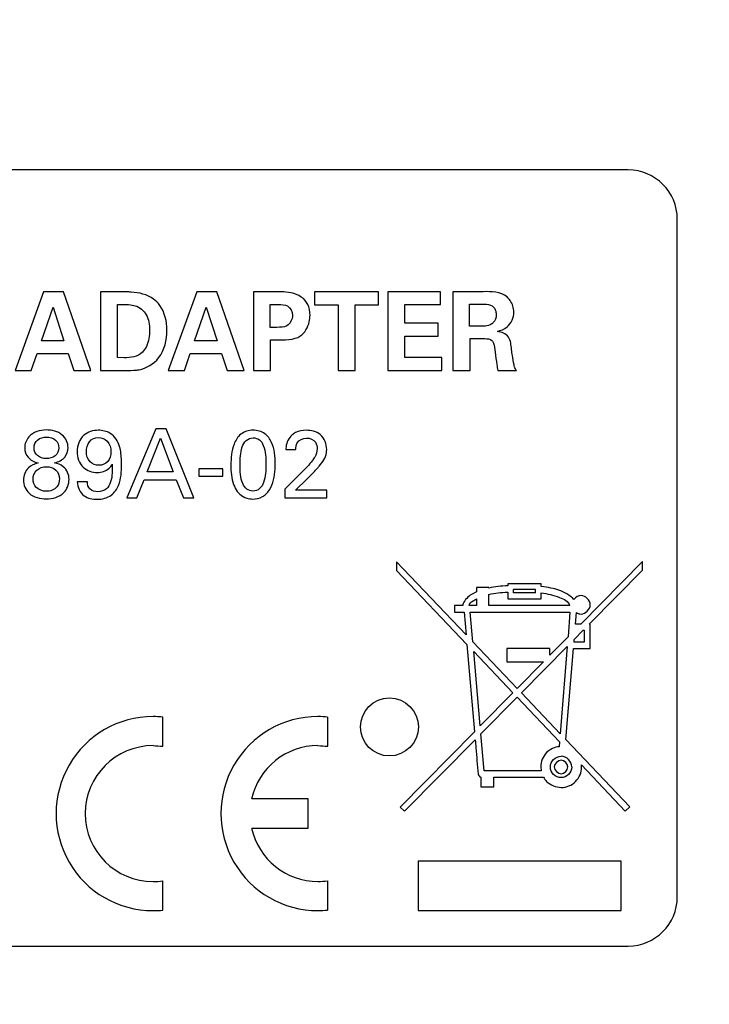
# Model space of a CAD drawing. Header units: inches. Extents: x 0 to 34, y 0 to 22.
# Tile 15 of 60: x 16.335 to 17.038, y 5.016 to 6.018. Entities that reach past the tile are written whole.
import ezdxf

# ---------------------------------------------------------------- set-up
doc = ezdxf.new("R2010")
doc.units = ezdxf.units.IN
doc.header["$LTSCALE"] = 1.87
doc.header["$MEASUREMENT"] = 0
doc.layers.get('0').update_dxf_attribs({"linetype": 'CONTINUOUS'})
doc.layers.add('DIMENSIONS', color=7, linetype='CONTINUOUS')
doc.styles.get("Standard").update_dxf_attribs({"font": 'txt', "width": 0.8})
doc.dimstyles.new('DIMSTYLE_1', dxfattribs={"dimtxt": 0.125, "dimasz": 0.18, "dimexe": 0.125, "dimexo": 0.0625, "dimgap": 0.0625, "dimtad": 0, "dimtih": 1, "dimtoh": 1, "dimzin": 4, "dimdsep": 46, "dimtxsty": 'STANDARD', "dimblk": '_FILLED', "dimblk1": '_FILLED', "dimblk2": '_FILLED', "dimcen": 0.09, "dimadec": 0, "dimazin": 0, "dimtp": 0.005, "dimtm": 0.005, "dimtfac": 1, "dimtofl": 0, "dimtmove": 0, "dimatfit": 3, "dimldrblk": '_FILLED', "dimfxl": 1, "dimtolj": 1, "dimtzin": 4, "dimarcsym": 0})

# ---------------------------------------------------------------- blocks, each defined once
blk = doc.blocks.new('_FILLED')
at = {"color": 0, "linetype": 'BYBLOCK'}
blk.add_solid([(0, 0), (-1, 0.1736), (-1, -0.1736)], dxfattribs=at)
blk = doc.blocks.new('*D0')
at = {"layer": 'DIMENSIONS', "color": 2, "linetype": 'CONTINUOUS'}
for p, q in [((17.0229, 8.8005), (14.0448, 8.8005)), ((14.1698, 8.8005), (14.1698, 6.3565)), ((14.1698, 3.6625), (14.1698, 6.1065)), ((16.8189, 3.6625), (14.0448, 3.6625))]:
    blk.add_line(p, q, dxfattribs=at)
at = {"layer": 'DIMENSIONS', "color": 2, "linetype": 'CONTINUOUS', "xscale": 0.18, "yscale": 0.18, "zscale": 0.18}
for p, rotation in [((14.1698, 8.8005), 90), ((14.1698, 3.6625), 270)]:
    blk.add_blockref('_FILLED', p, dxfattribs=dict(at, rotation=rotation))
at = {"layer": 'DIMENSIONS', "color": 2, "linetype": 'CONTINUOUS', "insert": (14.1698, 6.294), "char_height": 0.125, "width": 1.425, "attachment_point": 2, "line_spacing_factor": 0.9}
blk.add_mtext('(5.14{\\Ftxt.shx;\\W1.000000;\\H0.125000; }[130.5])', dxfattribs=at)
blk = doc.blocks.new('*D1')
at = {"layer": 'DIMENSIONS', "color": 2, "linetype": 'CONTINUOUS'}
for p, q in [((23.9936, 6.528), (23.9936, 2.7896)), ((15.4262, 4.9543), (15.4262, 2.7896)), ((15.4262, 2.9146), (18.9349, 2.9146)), ((23.9936, 2.9146), (20.4849, 2.9146))]:
    blk.add_line(p, q, dxfattribs=at)
at = {"layer": 'DIMENSIONS', "color": 2, "linetype": 'CONTINUOUS', "xscale": 0.18, "yscale": 0.18, "zscale": 0.18, "rotation": 180}
blk.add_blockref('_FILLED', (15.4262, 2.9146), dxfattribs=at)
at = {"layer": 'DIMENSIONS', "color": 2, "linetype": 'CONTINUOUS', "xscale": 0.18, "yscale": 0.18, "zscale": 0.18}
blk.add_blockref('_FILLED', (23.9936, 2.9146), dxfattribs=at)
at = {"layer": 'DIMENSIONS', "color": 2, "linetype": 'CONTINUOUS', "insert": (19.7099, 2.9771), "char_height": 0.125, "width": 1.425, "attachment_point": 2, "line_spacing_factor": 0.9}
blk.add_mtext('(8.57{\\Ftxt.shx;\\W1.000000;\\H0.125000; }[217.6])', dxfattribs=at)

msp = doc.modelspace()

# ---------------------------------------------------------------- linework, layer by layer
at = {"color": 7, "linetype": 'CONTINUOUS'}
for p, q in [((16.9551, 5.865), (15.7951, 5.865)), ((17.0051, 5.125), (17.0051, 5.815)), ((16.3596, 5.7411), (16.3306, 5.6608)), ((16.38, 5.7411), (16.3596, 5.7411)), ((16.4079, 5.6608), (16.38, 5.7411)), ((16.4175, 5.7409), (16.4175, 5.6608)), ((16.444, 5.7408), (16.4175, 5.7409)), ((16.5156, 5.7411), (16.4866, 5.6608)), ((16.536, 5.7411), (16.5156, 5.7411)), ((16.5639, 5.6608), (16.536, 5.7411)), ((16.5735, 5.7409), (16.5735, 5.6608)), ((16.5982, 5.7409), (16.5735, 5.7409)), ((16.6357, 5.7411), (16.6357, 5.7278)), ((16.7008, 5.7411), (16.6357, 5.7411)), ((16.7008, 5.7278), (16.7008, 5.7411)), ((16.7102, 5.7411), (16.7102, 5.6608)), ((16.764, 5.7411), (16.7102, 5.7411)), ((16.764, 5.728), (16.764, 5.7411)), ((16.7766, 5.7411), (16.7766, 5.6608)), ((16.8073, 5.7411), (16.7766, 5.7411)), ((16.3574, 5.6912), (16.3693, 5.7254)), ((16.3693, 5.7254), (16.3804, 5.6912)), ((16.4349, 5.6741), (16.4349, 5.7279)), ((16.5135, 5.6912), (16.5253, 5.7254)), ((16.5253, 5.7254), (16.5364, 5.6912)), ((16.5905, 5.7048), (16.5905, 5.7279)), ((16.5905, 5.7279), (16.5991, 5.7279)), ((16.6357, 5.7278), (16.6596, 5.7278)), ((16.6596, 5.7278), (16.6596, 5.6608)), ((16.6769, 5.6608), (16.6769, 5.7278)), ((16.6769, 5.7278), (16.7008, 5.7278)), ((16.7275, 5.7089), (16.7275, 5.728)), ((16.7275, 5.728), (16.764, 5.728)), ((16.7936, 5.706), (16.7936, 5.7285)), ((16.7936, 5.7285), (16.8051, 5.7285)), ((16.5973, 5.7048), (16.5905, 5.7048)), ((16.7617, 5.7089), (16.7275, 5.7089)), ((16.7617, 5.6958), (16.7617, 5.7089)), ((16.8074, 5.706), (16.7936, 5.706)), ((16.7275, 5.6742), (16.7275, 5.6958)), ((16.7275, 5.6958), (16.7617, 5.6958)), ((16.7941, 5.6608), (16.7941, 5.6933)), ((16.7941, 5.6933), (16.8092, 5.6933)), ((16.3804, 5.6912), (16.3574, 5.6912)), ((16.5364, 5.6912), (16.5135, 5.6912)), ((16.5909, 5.6608), (16.5909, 5.692)), ((16.5909, 5.692), (16.6026, 5.692)), ((16.347, 5.6608), (16.353, 5.6782)), ((16.353, 5.6782), (16.3848, 5.6782)), ((16.3848, 5.6782), (16.3905, 5.6608)), ((16.4417, 5.6738), (16.4349, 5.6741)), ((16.503, 5.6608), (16.509, 5.6782)), ((16.509, 5.6782), (16.5408, 5.6782)), ((16.5408, 5.6782), (16.5465, 5.6608)), ((16.7652, 5.6742), (16.7275, 5.6742)), ((16.7652, 5.6608), (16.7652, 5.6742)), ((16.3306, 5.6608), (16.347, 5.6608)), ((16.3905, 5.6608), (16.4079, 5.6608)), ((16.4175, 5.6608), (16.4424, 5.6608)), ((16.4866, 5.6608), (16.503, 5.6608)), ((16.5465, 5.6608), (16.5639, 5.6608)), ((16.5735, 5.6608), (16.5909, 5.6608)), ((16.6596, 5.6608), (16.6769, 5.6608)), ((16.7102, 5.6608), (16.7652, 5.6608)), ((16.7766, 5.6608), (16.7941, 5.6608)), ((16.8222, 5.6608), (16.8412, 5.6608)), ((16.474, 5.6016), (16.4445, 5.5314)), ((16.4844, 5.6016), (16.474, 5.6016)), ((16.5128, 5.5314), (16.4844, 5.6016)), ((16.4652, 5.5576), (16.4788, 5.592)), ((16.4788, 5.592), (16.4917, 5.5576)), ((16.6063, 5.5803), (16.6165, 5.5803)), ((16.4917, 5.5576), (16.4652, 5.5576)), ((16.5179, 5.5607), (16.5179, 5.5533)), ((16.5423, 5.5607), (16.5179, 5.5607)), ((16.5179, 5.5533), (16.5423, 5.5533)), ((16.5423, 5.5533), (16.5423, 5.5607)), ((16.623, 5.5576), (16.6054, 5.5402)), ((16.4042, 5.5474), (16.394, 5.5474)), ((16.4545, 5.5314), (16.4621, 5.5497)), ((16.4621, 5.5497), (16.4946, 5.5497)), ((16.4946, 5.5497), (16.5022, 5.5314)), ((16.6161, 5.5391), (16.6279, 5.5503)), ((16.6054, 5.5402), (16.6054, 5.5314)), ((16.6482, 5.5391), (16.6161, 5.5391)), ((16.6482, 5.5314), (16.6482, 5.5391)), ((16.4445, 5.5314), (16.4545, 5.5314)), ((16.5022, 5.5314), (16.5128, 5.5314)), ((16.6054, 5.5314), (16.6482, 5.5314)), ((16.7191, 5.4661), (16.7191, 5.4573)), ((16.79, 5.3918), (16.7191, 5.4661)), ((16.9698, 5.4665), (16.9067, 5.4027)), ((16.9697, 5.4577), (16.9698, 5.4665)), ((16.7191, 5.4573), (16.7908, 5.382)), ((16.9154, 5.4027), (16.9697, 5.4577)), ((16.8324, 5.4437), (16.8324, 5.4417)), ((16.8666, 5.4437), (16.8324, 5.4437)), ((16.8666, 5.441), (16.8666, 5.4437)), ((16.8005, 5.4354), (16.7956, 5.4329)), ((16.8005, 5.4401), (16.8005, 5.4354)), ((16.8131, 5.4401), (16.8005, 5.4401)), ((16.8131, 5.4394), (16.8131, 5.4401)), ((16.8131, 5.4216), (16.8131, 5.4329)), ((16.8324, 5.4352), (16.8324, 5.4284)), ((16.8383, 5.4345), (16.8383, 5.438)), ((16.8607, 5.438), (16.8383, 5.438)), ((16.8607, 5.4346), (16.8383, 5.4345)), ((16.8607, 5.4346), (16.8607, 5.438)), ((16.8666, 5.4284), (16.8666, 5.4344)), ((16.8005, 5.4283), (16.8005, 5.4216)), ((16.8324, 5.4284), (16.8666, 5.4284)), ((16.7781, 5.4216), (16.7781, 5.4147)), ((16.7866, 5.4215), (16.7781, 5.4216)), ((16.7781, 5.4147), (16.788, 5.4147)), ((16.788, 5.4147), (16.79, 5.3918)), ((16.8005, 5.4216), (16.793, 5.4216)), ((16.7969, 5.3845), (16.7942, 5.4147)), ((16.7942, 5.4147), (16.8958, 5.4147)), ((16.8954, 5.4216), (16.8131, 5.4216)), ((16.8958, 5.4147), (16.8938, 5.3896)), ((16.9015, 5.4027), (16.9025, 5.4144)), ((16.9067, 5.4027), (16.9015, 5.4027)), ((16.9163, 5.4027), (16.9154, 5.4027)), ((16.9163, 5.378), (16.9163, 5.4027)), ((16.9002, 5.3872), (16.9093, 5.3964)), ((16.9093, 5.3964), (16.9104, 5.3964)), ((16.9104, 5.3964), (16.9104, 5.3842)), ((16.842, 5.3371), (16.7969, 5.3845)), ((16.8938, 5.3896), (16.8754, 5.371)), ((16.9, 5.3842), (16.9002, 5.3872)), ((16.9104, 5.3842), (16.9, 5.3842)), ((16.7908, 5.382), (16.7986, 5.2932)), ((16.8044, 5.299), (16.7977, 5.3747)), ((16.7977, 5.3747), (16.8377, 5.3327)), ((16.8314, 5.3779), (16.8314, 5.3642)), ((16.8754, 5.3779), (16.8314, 5.3779)), ((16.8463, 5.3326), (16.893, 5.3799)), ((16.8754, 5.371), (16.8754, 5.3779)), ((16.893, 5.3799), (16.8859, 5.2911)), ((16.8916, 5.2851), (16.8994, 5.378)), ((16.8994, 5.378), (16.9163, 5.378)), ((16.8314, 5.3642), (16.8688, 5.3642)), ((16.8688, 5.3642), (16.842, 5.3371)), ((16.8377, 5.3327), (16.8044, 5.299)), ((16.8859, 5.2911), (16.8463, 5.3326)), ((16.8051, 5.2909), (16.842, 5.3282)), ((16.842, 5.3282), (16.8852, 5.2828)), ((16.4811, 5.2783), (16.4811, 5.3081)), ((16.649, 5.2783), (16.649, 5.3081)), ((16.7986, 5.2932), (16.7229, 5.2165)), ((16.7274, 5.2122), (16.7993, 5.285)), ((16.8084, 5.2534), (16.8051, 5.2909)), ((16.8852, 5.2828), (16.8848, 5.2779)), ((16.9566, 5.2168), (16.8916, 5.2851)), ((16.8664, 5.2534), (16.8084, 5.2534)), ((16.866, 5.2573), (16.8664, 5.2534)), ((16.9074, 5.2594), (16.9521, 5.2124)), ((16.805, 5.247), (16.805, 5.237)), ((16.8181, 5.237), (16.8181, 5.247)), ((16.8181, 5.247), (16.8687, 5.247)), ((16.805, 5.237), (16.8181, 5.237)), ((16.6292, 5.2247), (16.5716, 5.2247)), ((16.6292, 5.195), (16.6292, 5.2247)), ((16.7229, 5.2165), (16.7274, 5.2122)), ((16.9521, 5.2124), (16.9566, 5.2168)), ((16.5716, 5.195), (16.6292, 5.195)), ((16.7411, 5.1615), (16.7411, 5.111)), ((16.948, 5.1615), (16.7411, 5.1615)), ((16.948, 5.111), (16.948, 5.1615)), ((16.4811, 5.1116), (16.4811, 5.1414)), ((16.649, 5.1116), (16.649, 5.1414)), ((16.7411, 5.111), (16.948, 5.111)), ((15.7951, 5.075), (16.9551, 5.075))]:
    msp.add_line(p, q, dxfattribs=at)
msp.add_circle((16.7119, 5.298), 0.0295, dxfattribs=at)
for centre, radius, start, end in [((16.9551, 5.815), 0.05, 0.0005, 89.9995), ((16.4712, 5.2098), 0.0988, 90.0007, 270.0043), ((16.4713, 5.2133), 0.0953, 84.1193, 90.0707), ((16.6391, 5.2098), 0.0988, 90.0007, 270.0043), ((16.6392, 5.2134), 0.0952, 84.1173, 90.0687), ((16.4712, 5.2098), 0.0692, 90.0044, 179.9956), ((16.6391, 5.2098), 0.0692, 90.0061, 167.6212), ((16.8868, 5.2573), 0.0108, 359.9667, 89.9966), ((16.8868, 5.2572), 0.0208, 270.0318, 0.0524), ((16.8879, 5.2572), 0.0196, 0.0331, 6.3197), ((16.4712, 5.2098), 0.0692, 180.0044, 269.9956), ((16.6391, 5.2099), 0.0692, 192.3919, 269.9951), ((16.4712, 5.2086), 0.068, 269.9764, 278.3368), ((16.6391, 5.2086), 0.0679, 269.9793, 278.3397), ((16.9551, 5.125), 0.05, 270, 359.9994), ((16.4713, 5.2063), 0.0953, 269.9293, 275.8807), ((16.6392, 5.2063), 0.0952, 269.9313, 275.8827)]:
    msp.add_arc(centre, radius, start, end, dxfattribs=at)
for points, knots in [([(16.4717, 5.7336), (16.4652, 5.7383), (16.4551, 5.7406), (16.4456, 5.7408), (16.444, 5.7408)], [0, 0, 0, 0, 0.831764, 1, 1, 1, 1]), ([(16.4853, 5.702), (16.4853, 5.7107), (16.4825, 5.7233), (16.4741, 5.7318), (16.4717, 5.7336)], [0, 0, 0, 0, 0.741673, 1, 1, 1, 1]), ([(16.6261, 5.7321), (16.6215, 5.7376), (16.6107, 5.7409), (16.601, 5.7409), (16.5982, 5.7409)], [0, 0, 0, 0, 0.72032, 1, 1, 1, 1]), ([(16.8386, 5.7203), (16.8386, 5.7244), (16.8368, 5.7304), (16.8328, 5.7347), (16.8317, 5.7357)], [0, 0, 0, 0, 0.724721, 1, 1, 1, 1]), ([(16.4349, 5.7279), (16.4399, 5.7281), (16.446, 5.7284), (16.4519, 5.7271), (16.4529, 5.7268)], [0, 0, 0, 0, 0.834316, 1, 1, 1, 1]), ([(16.4529, 5.7268), (16.4576, 5.7255), (16.4663, 5.718), (16.4676, 5.7073), (16.4676, 5.702)], [0, 0, 0, 0, 0.480525, 1, 1, 1, 1]), ([(16.5991, 5.7279), (16.6021, 5.7279), (16.6094, 5.7282), (16.6132, 5.7206), (16.6132, 5.717)], [0, 0, 0, 0, 0.453092, 1, 1, 1, 1]), ([(16.631, 5.7171), (16.631, 5.7209), (16.63, 5.7264), (16.6271, 5.7309), (16.6261, 5.7321)], [0, 0, 0, 0, 0.707758, 1, 1, 1, 1]), ([(16.8051, 5.7285), (16.8063, 5.7285), (16.8101, 5.7285), (16.8143, 5.7281), (16.8164, 5.7266)], [0, 0, 0, 0, 0.31975, 1, 1, 1, 1]), ([(16.8164, 5.7266), (16.8183, 5.7254), (16.8203, 5.7222), (16.8207, 5.7188), (16.8207, 5.7176)], [0, 0, 0, 0, 0.648424, 1, 1, 1, 1]), ([(16.6132, 5.717), (16.6132, 5.713), (16.6089, 5.7045), (16.6007, 5.7048), (16.5973, 5.7048)], [0, 0, 0, 0, 0.546159, 1, 1, 1, 1]), ([(16.6208, 5.6958), (16.6256, 5.699), (16.6303, 5.7069), (16.631, 5.7149), (16.631, 5.7171)], [0, 0, 0, 0, 0.721963, 1, 1, 1, 1]), ([(16.8207, 5.7176), (16.8207, 5.7146), (16.8193, 5.7108), (16.8166, 5.7086), (16.8162, 5.7083)], [0, 0, 0, 0, 0.848108, 1, 1, 1, 1]), ([(16.8219, 5.7006), (16.8254, 5.7016), (16.8343, 5.7049), (16.8386, 5.7147), (16.8386, 5.7203)], [0, 0, 0, 0, 0.396282, 1, 1, 1, 1]), ([(16.8162, 5.7083), (16.8143, 5.7067), (16.8111, 5.7061), (16.808, 5.706), (16.8074, 5.706)], [0, 0, 0, 0, 0.799404, 1, 1, 1, 1]), ([(16.4569, 5.6617), (16.4645, 5.6631), (16.4813, 5.6732), (16.4853, 5.6922), (16.4853, 5.702)], [0, 0, 0, 0, 0.43954, 1, 1, 1, 1]), ([(16.4676, 5.702), (16.4676, 5.6963), (16.4665, 5.688), (16.462, 5.6811), (16.4603, 5.6794)], [0, 0, 0, 0, 0.707504, 1, 1, 1, 1]), ([(16.6026, 5.692), (16.6071, 5.692), (16.6135, 5.6923), (16.6193, 5.6949), (16.6208, 5.6958)], [0, 0, 0, 0, 0.722453, 1, 1, 1, 1]), ([(16.8092, 5.6933), (16.8117, 5.6933), (16.8157, 5.6929), (16.8176, 5.6897), (16.8179, 5.6887)], [0, 0, 0, 0, 0.703402, 1, 1, 1, 1]), ([(16.8363, 5.6822), (16.8357, 5.6865), (16.8355, 5.6961), (16.8261, 5.7002), (16.8219, 5.7006)], [0, 0, 0, 0, 0.510306, 1, 1, 1, 1]), ([(16.8179, 5.6887), (16.8189, 5.6858), (16.8196, 5.6783), (16.8211, 5.6691), (16.8219, 5.6628), (16.8222, 5.6608)], [0, 0, 0, 0, 0.324734, 0.792404, 1, 1, 1, 1]), ([(16.8388, 5.6666), (16.838, 5.6697), (16.8373, 5.6749), (16.8366, 5.6801), (16.8363, 5.6822)], [0, 0, 0, 0, 0.609029, 1, 1, 1, 1]), ([(16.8412, 5.6608), (16.8405, 5.6619), (16.8395, 5.6638), (16.8389, 5.6659), (16.8388, 5.6666)], [0, 0, 0, 0, 0.634154, 1, 1, 1, 1]), ([(16.4424, 5.6608), (16.4465, 5.6608), (16.4513, 5.6608), (16.4561, 5.6616), (16.4569, 5.6617)], [0, 0, 0, 0, 0.83362, 1, 1, 1, 1]), ([(16.3622, 5.6003), (16.3559, 5.6003), (16.3443, 5.5968), (16.3404, 5.5859), (16.3404, 5.5819)], [0, 0, 0, 0, 0.606639, 1, 1, 1, 1]), ([(16.3499, 5.5821), (16.3499, 5.585), (16.3528, 5.5915), (16.3594, 5.5931), (16.3626, 5.5931)], [0, 0, 0, 0, 0.47992, 1, 1, 1, 1]), ([(16.3846, 5.5823), (16.3846, 5.587), (16.3795, 5.598), (16.368, 5.6003), (16.3622, 5.6003)], [0, 0, 0, 0, 0.449794, 1, 1, 1, 1]), ([(16.3626, 5.5931), (16.3659, 5.5931), (16.3726, 5.5914), (16.3752, 5.5849), (16.3752, 5.5821)], [0, 0, 0, 0, 0.538671, 1, 1, 1, 1]), ([(16.4154, 5.6), (16.4102, 5.6), (16.3981, 5.5966), (16.3938, 5.5843), (16.3938, 5.5783)], [0, 0, 0, 0, 0.464682, 1, 1, 1, 1]), ([(16.4371, 5.5834), (16.4356, 5.5887), (16.4296, 5.5978), (16.4196, 5.6), (16.4154, 5.6)], [0, 0, 0, 0, 0.56876, 1, 1, 1, 1]), ([(16.573, 5.6001), (16.5686, 5.6001), (16.5596, 5.5974), (16.5513, 5.5831), (16.5504, 5.5716), (16.5504, 5.5643)], [0, 0, 0, 0, 0.280513, 0.53559, 1, 1, 1, 1]), ([(16.5956, 5.5658), (16.5956, 5.5732), (16.5947, 5.5847), (16.5855, 5.5979), (16.5772, 5.6001), (16.573, 5.6001)], [0, 0, 0, 0, 0.48361, 0.726437, 1, 1, 1, 1]), ([(16.6126, 5.5951), (16.6092, 5.5922), (16.6066, 5.5867), (16.6064, 5.5813), (16.6063, 5.5803)], [0, 0, 0, 0, 0.815293, 1, 1, 1, 1]), ([(16.6271, 5.6), (16.6234, 5.6), (16.618, 5.599), (16.6137, 5.5961), (16.6126, 5.5951)], [0, 0, 0, 0, 0.718737, 1, 1, 1, 1]), ([(16.648, 5.5803), (16.648, 5.5858), (16.6436, 5.5975), (16.6321, 5.6), (16.6271, 5.6)], [0, 0, 0, 0, 0.525753, 1, 1, 1, 1]), ([(16.4033, 5.5782), (16.4033, 5.5817), (16.4048, 5.5892), (16.4121, 5.5927), (16.4154, 5.5927)], [0, 0, 0, 0, 0.518033, 1, 1, 1, 1]), ([(16.4154, 5.5927), (16.4186, 5.5927), (16.4262, 5.5898), (16.4283, 5.582), (16.4283, 5.5781)], [0, 0, 0, 0, 0.453384, 1, 1, 1, 1]), ([(16.439, 5.5653), (16.439, 5.5703), (16.4388, 5.5764), (16.4374, 5.5824), (16.4371, 5.5834)], [0, 0, 0, 0, 0.815749, 1, 1, 1, 1]), ([(16.5598, 5.5648), (16.5598, 5.5709), (16.56, 5.5797), (16.5652, 5.5903), (16.5706, 5.5923), (16.5731, 5.5923)], [0, 0, 0, 0, 0.546596, 0.776961, 1, 1, 1, 1]), ([(16.5731, 5.5923), (16.5753, 5.5923), (16.5801, 5.5909), (16.5861, 5.5808), (16.5861, 5.5716), (16.5861, 5.5649)], [0, 0, 0, 0, 0.198889, 0.404885, 1, 1, 1, 1]), ([(16.6165, 5.5803), (16.6165, 5.5827), (16.6172, 5.589), (16.6239, 5.5921), (16.6275, 5.5921)], [0, 0, 0, 0, 0.393744, 1, 1, 1, 1]), ([(16.6275, 5.5921), (16.6308, 5.5921), (16.6372, 5.5895), (16.6383, 5.5834), (16.6383, 5.5811)], [0, 0, 0, 0, 0.58847, 1, 1, 1, 1]), ([(16.3404, 5.5819), (16.3404, 5.5786), (16.3431, 5.5712), (16.3502, 5.5677), (16.354, 5.5669)], [0, 0, 0, 0, 0.459584, 1, 1, 1, 1]), ([(16.3623, 5.5712), (16.3592, 5.5712), (16.3527, 5.5729), (16.3499, 5.5792), (16.3499, 5.5821)], [0, 0, 0, 0, 0.518581, 1, 1, 1, 1]), ([(16.3752, 5.5821), (16.3752, 5.5792), (16.3722, 5.5727), (16.3655, 5.5712), (16.3623, 5.5712)], [0, 0, 0, 0, 0.473856, 1, 1, 1, 1]), ([(16.3709, 5.567), (16.3748, 5.5677), (16.382, 5.5713), (16.3846, 5.5789), (16.3846, 5.5823)], [0, 0, 0, 0, 0.542789, 1, 1, 1, 1]), ([(16.3938, 5.5783), (16.3938, 5.5726), (16.3977, 5.5608), (16.4093, 5.557), (16.4143, 5.557)], [0, 0, 0, 0, 0.528972, 1, 1, 1, 1]), ([(16.4161, 5.5644), (16.4128, 5.5644), (16.4054, 5.567), (16.4033, 5.5746), (16.4033, 5.5782)], [0, 0, 0, 0, 0.476463, 1, 1, 1, 1]), ([(16.4283, 5.5781), (16.4283, 5.5746), (16.4266, 5.5672), (16.4193, 5.5644), (16.4161, 5.5644)], [0, 0, 0, 0, 0.516473, 1, 1, 1, 1]), ([(16.6383, 5.5811), (16.6383, 5.5782), (16.6367, 5.5739), (16.6342, 5.5703), (16.6334, 5.5691)], [0, 0, 0, 0, 0.667364, 1, 1, 1, 1]), ([(16.6404, 5.5635), (16.6436, 5.5676), (16.6478, 5.573), (16.648, 5.5793), (16.648, 5.5803)], [0, 0, 0, 0, 0.832084, 1, 1, 1, 1]), ([(16.3489, 5.5503), (16.3489, 5.5535), (16.3517, 5.5607), (16.3591, 5.5629), (16.3626, 5.5629)], [0, 0, 0, 0, 0.47844, 1, 1, 1, 1]), ([(16.3626, 5.5629), (16.366, 5.5629), (16.3731, 5.5609), (16.3758, 5.5538), (16.3758, 5.5506)], [0, 0, 0, 0, 0.508788, 1, 1, 1, 1]), ([(16.3856, 5.55), (16.3856, 5.5547), (16.3819, 5.5634), (16.374, 5.5662), (16.3709, 5.567)], [0, 0, 0, 0, 0.594709, 1, 1, 1, 1]), ([(16.4142, 5.5298), (16.4192, 5.5298), (16.4289, 5.5321), (16.4386, 5.5464), (16.439, 5.5581), (16.439, 5.5653)], [0, 0, 0, 0, 0.304339, 0.556334, 1, 1, 1, 1]), ([(16.4143, 5.557), (16.4186, 5.557), (16.425, 5.559), (16.4286, 5.5639), (16.4294, 5.5654)], [0, 0, 0, 0, 0.712456, 1, 1, 1, 1]), ([(16.4294, 5.5654), (16.4297, 5.5595), (16.4299, 5.5505), (16.4243, 5.5393), (16.418, 5.5375), (16.415, 5.5375)], [0, 0, 0, 0, 0.507925, 0.744596, 1, 1, 1, 1]), ([(16.5504, 5.5643), (16.5504, 5.5578), (16.5511, 5.5497), (16.5542, 5.5424), (16.5548, 5.5412)], [0, 0, 0, 0, 0.824922, 1, 1, 1, 1]), ([(16.5729, 5.5381), (16.5707, 5.5381), (16.5659, 5.5395), (16.56, 5.5494), (16.5598, 5.5584), (16.5598, 5.5648)], [0, 0, 0, 0, 0.203978, 0.41582, 1, 1, 1, 1]), ([(16.5861, 5.5649), (16.5861, 5.5589), (16.5857, 5.5502), (16.5805, 5.54), (16.5753, 5.5381), (16.5729, 5.5381)], [0, 0, 0, 0, 0.549628, 0.779181, 1, 1, 1, 1]), ([(16.5862, 5.5352), (16.5915, 5.5401), (16.5952, 5.5516), (16.5956, 5.5622), (16.5956, 5.5658)], [0, 0, 0, 0, 0.66977, 1, 1, 1, 1]), ([(16.6279, 5.5503), (16.6313, 5.5537), (16.6355, 5.5581), (16.6396, 5.5625), (16.6404, 5.5635)], [0, 0, 0, 0, 0.792975, 1, 1, 1, 1]), ([(16.3624, 5.5379), (16.3586, 5.5379), (16.3513, 5.5403), (16.3489, 5.5474), (16.3489, 5.5503)], [0, 0, 0, 0, 0.565982, 1, 1, 1, 1]), ([(16.3758, 5.5506), (16.3758, 5.5477), (16.3739, 5.5404), (16.3663, 5.5379), (16.3624, 5.5379)], [0, 0, 0, 0, 0.426164, 1, 1, 1, 1]), ([(16.3624, 5.5302), (16.3687, 5.5302), (16.3811, 5.5334), (16.3856, 5.5452), (16.3856, 5.55)], [0, 0, 0, 0, 0.569182, 1, 1, 1, 1]), ([(16.394, 5.5474), (16.3942, 5.5422), (16.3989, 5.5315), (16.4096, 5.5298), (16.4142, 5.5298)], [0, 0, 0, 0, 0.529963, 1, 1, 1, 1]), ([(16.415, 5.5375), (16.4121, 5.5375), (16.4059, 5.5389), (16.4042, 5.5449), (16.4042, 5.5474)], [0, 0, 0, 0, 0.533629, 1, 1, 1, 1]), ([(16.5548, 5.5412), (16.5571, 5.5365), (16.5634, 5.531), (16.5707, 5.53), (16.5728, 5.53)], [0, 0, 0, 0, 0.714892, 1, 1, 1, 1]), ([(16.5728, 5.53), (16.5761, 5.53), (16.5812, 5.5312), (16.5851, 5.5341), (16.5862, 5.5352)], [0, 0, 0, 0, 0.68759, 1, 1, 1, 1]), ([(16.7956, 5.4329), (16.792, 5.4307), (16.7881, 5.4271), (16.7866, 5.4223), (16.7866, 5.4215), (16.7866, 5.4215)], [0, 0, 0, 0, 0.856193, 0.991639, 1, 1, 1, 1]), ([(16.8998, 5.4277), (16.8979, 5.43), (16.8898, 5.4359), (16.8789, 5.4392), (16.8699, 5.4406), (16.8666, 5.441)], [0, 0, 0, 0, 0.240371, 0.719246, 1, 1, 1, 1]), ([(16.8666, 5.4344), (16.8727, 5.4337), (16.8831, 5.4315), (16.8944, 5.4259), (16.8954, 5.4216)], [0, 0, 0, 0, 0.588074, 1, 1, 1, 1]), ([(16.793, 5.4216), (16.793, 5.4237), (16.7965, 5.4258), (16.7994, 5.4277), (16.8005, 5.4283)], [0, 0, 0, 0, 0.621486, 1, 1, 1, 1]), ([(16.7993, 5.285), (16.7995, 5.2822), (16.8005, 5.2706), (16.8013, 5.2589), (16.8023, 5.2501)], [0, 0, 0, 0, 0.238532, 1, 1, 1, 1]), ([(16.8848, 5.2779), (16.8801, 5.2775), (16.8701, 5.2729), (16.866, 5.2626), (16.866, 5.2573)], [0, 0, 0, 0, 0.467624, 1, 1, 1, 1]), ([(16.8759, 5.2573), (16.8759, 5.26), (16.8782, 5.2658), (16.884, 5.2681), (16.8868, 5.2681)], [0, 0, 0, 0, 0.499582, 1, 1, 1, 1]), ([(16.8868, 5.2464), (16.884, 5.2464), (16.8782, 5.2487), (16.8759, 5.2545), (16.8759, 5.2573)], [0, 0, 0, 0, 0.500034, 1, 1, 1, 1]), ([(16.8976, 5.2573), (16.8976, 5.2545), (16.8953, 5.2487), (16.8895, 5.2464), (16.8868, 5.2464)], [0, 0, 0, 0, 0.501094, 1, 1, 1, 1]), ([(16.8687, 5.247), (16.8696, 5.2454), (16.874, 5.2394), (16.8815, 5.2365), (16.8868, 5.2365)], [0, 0, 0, 0, 0.255556, 1, 1, 1, 1])]:
    msp.add_open_spline(points, degree=3, knots=knots, dxfattribs=at)
for points in [[(16.8317, 5.7357), (16.8254, 5.7411), (16.8156, 5.7412), (16.8073, 5.7411)], [(16.4603, 5.6794), (16.4557, 5.6748), (16.4482, 5.6738), (16.4417, 5.6738)], [(16.354, 5.5669), (16.3505, 5.5658), (16.3468, 5.5643), (16.3442, 5.5617)], [(16.6334, 5.5691), (16.6303, 5.565), (16.6267, 5.5612), (16.623, 5.5576)], [(16.3442, 5.5617), (16.341, 5.5587), (16.3391, 5.5538), (16.3391, 5.5494)], [(16.3391, 5.5494), (16.3391, 5.5445), (16.3414, 5.5392), (16.345, 5.5359)], [(16.345, 5.5359), (16.3495, 5.5317), (16.3563, 5.5302), (16.3624, 5.5302)], [(16.8324, 5.4417), (16.8259, 5.4414), (16.8194, 5.4408), (16.8131, 5.4394)], [(16.8131, 5.4329), (16.8193, 5.4345), (16.8258, 5.4351), (16.8324, 5.4352)], [(16.9071, 5.4318), (16.9044, 5.4318), (16.9016, 5.4301), (16.8998, 5.4277)], [(16.9165, 5.4224), (16.9165, 5.4268), (16.9115, 5.4318), (16.9071, 5.4318)], [(16.9025, 5.4144), (16.9039, 5.4135), (16.9055, 5.4129), (16.9071, 5.4129)], [(16.9071, 5.4129), (16.9115, 5.4129), (16.9165, 5.4179), (16.9165, 5.4224)], [(16.4712, 5.279), (16.4745, 5.279), (16.4778, 5.2787), (16.4811, 5.2783)], [(16.6391, 5.279), (16.6424, 5.279), (16.6457, 5.2787), (16.649, 5.2783)], [(16.8868, 5.2642), (16.8835, 5.2642), (16.8798, 5.2605), (16.8798, 5.2573)], [(16.8937, 5.2573), (16.8937, 5.2605), (16.89, 5.2642), (16.8868, 5.2642)], [(16.8798, 5.2573), (16.8798, 5.254), (16.8835, 5.2503), (16.8868, 5.2503)], [(16.8868, 5.2503), (16.89, 5.2503), (16.8937, 5.254), (16.8937, 5.2573)], [(16.8023, 5.2501), (16.8025, 5.2488), (16.8037, 5.2471), (16.805, 5.247)]]:
    msp.add_open_spline(points, degree=3, dxfattribs=at)

# ---------------------------------------------------------------- dimensions: what is measured, and where the dimension line sits
at = {"layer": 'DIMENSIONS', "color": 2, "linetype": 'CONTINUOUS'}
dim = msp.add_linear_dim(base=(14.1698, 3.6625), p1=(17.0854, 8.8005), p2=(16.8814, 3.6625), angle=270, text='(<>)', dimstyle='DIMSTYLE_1', dxfattribs=at)
dim.commit()
dim.dimension.update_dxf_attribs({"geometry": '*D0', "text_midpoint": (14.1698, 6.2315), "dimtype": 160})
dim = msp.add_linear_dim(base=(23.9936, 2.9146), p1=(15.4262, 5.0168), p2=(23.9936, 6.5905), text='(<>)', dimstyle='DIMSTYLE_1', dxfattribs=at)
dim.commit()
dim.dimension.update_dxf_attribs({"geometry": '*D1', "text_midpoint": (19.7099, 2.9146), "dimtype": 160})

doc.saveas('drawing.dxf')
